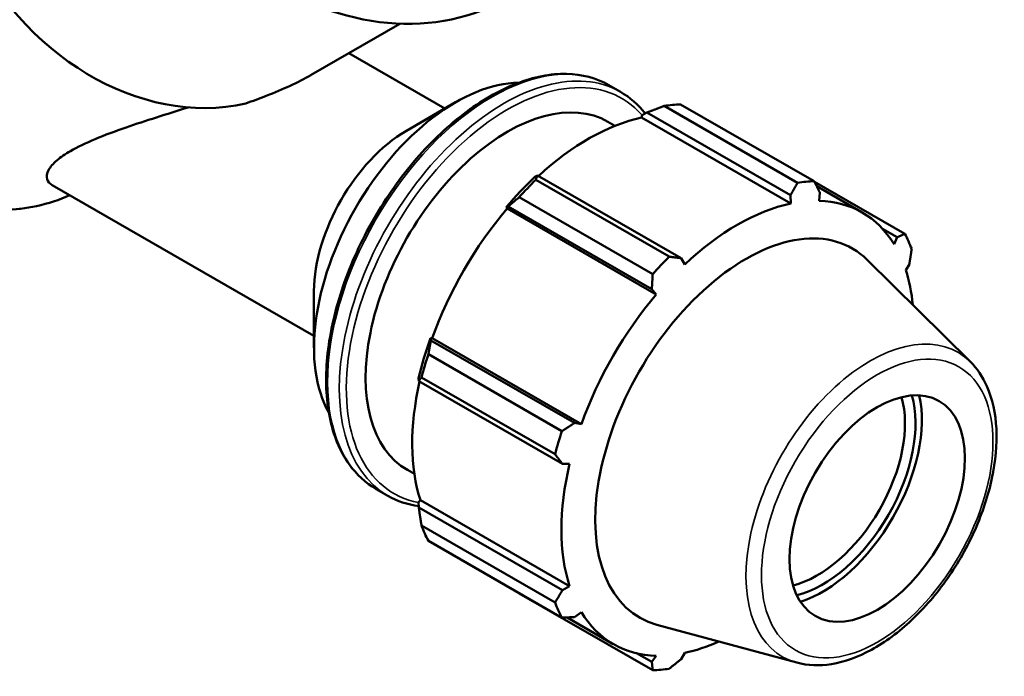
# Model space of a CAD drawing. Header units: millimetres. Extents: x 0 to 1028, y -392 to 805.
# Tile 8 of 9: x 929 to 1028, y 664 to 731. Entities that reach past the tile are written whole.
import ezdxf

# ---------------------------------------------------------------- set-up
doc = ezdxf.new("R2010")
doc.units = ezdxf.units.MM
doc.layers.add('Visible (ANSI)', color=7, linetype='Continuous', lineweight=50)
doc.layers.add('Visible Narrow (ANSI)', color=7, linetype='Continuous', lineweight=35)

msp = doc.modelspace()

# ---------------------------------------------------------------- linework, layer by layer
at = {"layer": 'Visible (ANSI)'}
for p, q in [((958.273, 725.054), (967.188, 730.227)), ((962.069, 727.257), (971.748, 721.683)), ((988.254, 724.029), (989.435, 723.348)), ((967.865, 719.43), (972.817, 722.303)), ((991.605, 720.997), (992.101, 721.264)), ((992.101, 721.264), (1006.566, 712.935)), ((1007.271, 714.187), (993.818, 721.933)), ((995.485, 722.095), (1008.937, 714.348)), ((988.172, 720.337), (988.875, 719.932)), ((991.547, 720.754), (991.605, 720.997)), ((991.547, 720.754), (1006.579, 712.097)), ((981.078, 714.917), (980.811, 714.782)), ((980.889, 714.488), (994.341, 706.741)), ((995.543, 706.587), (981.078, 714.917)), ((1018.08, 709.043), (1008.968, 714.29)), ((932.174, 713.961), (958.553, 698.77)), ((1009.202, 713.835), (1013.771, 711.204)), ((992.675, 704.983), (979.222, 712.73)), ((1006.566, 712.935), (1006.579, 712.097)), ((1009.439, 712.374), (1009.517, 713.221)), ((977.921, 711.733), (978.127, 711.803)), ((978.009, 711.588), (977.921, 711.733)), ((978.009, 711.588), (993.042, 702.932)), ((978.127, 711.803), (992.591, 703.474)), ((1015.819, 709.558), (1017.312, 708.698)), ((1017.312, 708.698), (1016.99, 707.992)), ((995.901, 705.948), (995.543, 706.587)), ((1024.672, 696.155), (1014.29, 706.428)), ((1018.174, 705.368), (1018.534, 705.989)), ((992.591, 703.474), (993.042, 702.932)), ((958.553, 703.259), (958.553, 697.534)), ((970.333, 698.303), (970.289, 698.514)), ((970.289, 698.514), (970.459, 698.51)), ((970.459, 698.51), (985.491, 689.854)), ((984.797, 689.974), (970.333, 698.303)), ((970.08, 696.895), (983.532, 689.148)), ((969.092, 694.484), (969.11, 694.187)), ((982.842, 686.823), (969.389, 694.57)), ((969.11, 694.187), (983.574, 685.857)), ((985.491, 689.854), (984.797, 689.974)), ((983.574, 685.857), (984.307, 685.866)), ((967.961, 685.24), (968.665, 684.835)), ((964.809, 683.317), (965.991, 682.636)), ((969.092, 682.005), (969.274, 682.176)), ((969.11, 681.442), (969.092, 682.005)), ((969.274, 682.176), (984.307, 673.519)), ((983.574, 673.113), (969.11, 681.442)), ((969.389, 679.622), (982.842, 671.875)), ((983.532, 670.345), (970.08, 678.092)), ((979.222, 672.787), (992.675, 665.04)), ((984.307, 673.519), (983.574, 673.113)), ((984.797, 670.404), (985.491, 670.895)), ((984.048, 670.369), (988.71, 667.684)), ((1007.197, 665.81), (993.101, 669.633)), ((992.591, 665.881), (991.061, 666.762)), ((995.543, 666.167), (995.901, 666.791)), ((993.042, 666.514), (992.591, 665.881))]:
    msp.add_line(p, q, dxfattribs=at)
for centre, major_axis, ratio, start_param, end_param in [((963.576, 758.349), (-14.758, 25.431), 0.815969, 0, 3.141593), ((943.565, 746.737), (-13.118, 22.605), 0.815969, 0, 2.889733), ((972.872, 705.78), (10.105, 17.548), 0.578093, 0.327713, 2.81388), ((978.067, 702.789), (10.105, 17.548), 0.578093, 0, 3.141593), ((987.354, 697.441), (13.474, 23.398), 0.578093, 0.343502, 0.438029), ((986.208, 698.1), (12.531, 21.76), 0.578093, 0.478032, 1.071949), ((967.901, 708.643), (-6.597, -11.457), 0.578093, 3.928925, 5.495853), ((986.208, 698.1), (-12.665, -21.994), 0.578093, 4.23049, 4.405023), ((987.354, 697.441), (13.474, 23.398), 0.578093, 1.1289, 1.223427), ((1000.806, 689.694), (13.474, 23.398), 0.578093, 0.343502, 0.438029), ((1001.24, 689.444), (12.531, 21.76), 0.578093, 5.975819, 6.586684), ((986.208, 698.1), (12.531, 21.76), 0.578093, 1.26343, 1.874295), ((1001.24, 689.444), (-12.531, -21.76), 0.578093, 3.619624, 4.23049), ((1002.076, 688.963), (10.717, 18.61), 0.578093, 6.13202, 9.575944), ((1000.806, 689.694), (13.474, 23.398), 0.578093, 5.841289, 5.935816), ((1000.806, 689.694), (-13.474, -23.398), 0.578093, 4.270492, 4.36502), ((1001.24, 689.444), (12.531, 21.76), 0.578093, 5.606828, 5.801286), ((1001.24, 689.444), (-12.531, -21.76), 0.578093, 4.405023, 5.015888), ((986.208, 698.1), (-12.665, -21.994), 0.578093, 5.015888, 5.190421), ((987.354, 697.441), (13.474, 23.398), 0.578093, 1.914298, 2.008825), ((986.208, 698.1), (12.531, 21.76), 0.578093, 2.065615, 2.659693), ((1009.259, 684.827), (-6.238, -10.832), 0.578093, 0.50323, 2.638362), ((1009.789, 684.521), (6.612, 11.482), 0.578093, 3.643705, 5.781073), ((1009.789, 684.521), (7.064, 12.268), 0.578093, 3.700462, 5.724316), ((1000.806, 689.694), (-13.474, -23.398), 0.578093, 5.055891, 5.150418), ((1001.24, 689.444), (-12.531, -21.76), 0.578093, 5.190421, 5.801286), ((987.354, 697.441), (-13.474, -23.398), 0.578093, 5.841289, 5.935816), ((1000.806, 689.694), (-13.474, -23.398), 0.578093, 5.841289, 5.935816), ((1001.24, 689.444), (-12.531, -21.76), 0.578093, 5.975819, 6.586684), ((1001.24, 689.444), (12.531, 21.76), 0.578093, 3.619624, 3.81795), ((1000.806, 689.694), (-13.474, -23.398), 0.578093, 0.343502, 0.438029)]:
    msp.add_ellipse(centre, major_axis=major_axis, ratio=ratio, start_param=start_param, end_param=end_param, dxfattribs=at)
msp.add_ellipse((1015.298, 681.348), major_axis=(-6.238, -10.832), ratio=0.578093, dxfattribs=at)
for points, knots in [([(910.924, 756.124), (909.078, 755.053), (907.442, 753.624), (904.744, 750.192), (903.686, 748.187), (902.25, 743.791), (901.879, 741.396), (901.866, 736.461), (902.23, 733.92), (903.656, 728.955), (904.721, 726.532), (907.443, 722.05), (909.101, 719.993), (912.845, 716.456), (914.93, 714.975), (919.315, 712.748), (921.615, 711.999), (926.187, 711.318), (928.459, 711.379), (931.764, 712.094), (932.885, 712.46), (933.953, 712.936)], [4.715118, 4.715118, 4.715118, 4.715118, 5.029019, 5.029019, 5.345048, 5.345048, 5.664914, 5.664914, 5.98726, 5.98726, 6.310544, 6.310544, 6.634015, 6.634015, 6.957221, 6.957221, 7.279299, 7.279299, 7.59858, 7.59858, 7.770329, 7.770329, 7.770329, 7.770329]), ([(988.254, 724.029), (986.998, 724.752), (985.55, 725.136), (982.399, 725.201), (980.69, 724.866), (977.172, 723.499), (975.361, 722.452), (971.84, 719.758), (970.131, 718.11), (966.991, 714.385), (965.559, 712.31), (963.114, 707.939), (962.099, 705.645), (960.59, 701.063), (960.095, 698.777), (959.68, 694.436), (959.76, 692.382), (960.503, 688.721), (961.164, 687.112), (962.838, 684.768), (963.755, 683.924), (964.809, 683.317)], [5.499721, 5.499721, 5.499721, 5.499721, 5.806841, 5.806841, 6.122505, 6.122505, 6.445418, 6.445418, 6.768917, 6.768917, 7.091812, 7.091812, 7.414475, 7.414475, 7.737437, 7.737437, 8.060997, 8.060997, 8.383481, 8.383481, 8.641314, 8.641314, 8.641314, 8.641314]), ([(958.273, 725.054), (958.256, 725.044), (958.239, 725.034), (957.609, 724.671), (956.908, 724.317), (955.393, 723.624), (954.581, 723.284), (953.064, 722.688), (952.365, 722.427), (951.673, 722.177)], [2.725509, 2.725509, 2.725509, 2.725509, 2.7326477, 2.7326477, 2.9928315, 2.9928315, 3.2530152, 3.2530152, 3.467306, 3.467306, 3.467306, 3.467306]), ([(945.878, 721.793), (943.718, 721.105), (941.575, 720.443), (937.394, 718.997), (935.426, 718.203), (933.51, 717.091), (933.04, 716.774), (932.276, 716.12), (931.983, 715.784), (931.64, 715.139), (931.589, 714.829), (931.737, 714.318), (931.912, 714.112), (932.174, 713.961)], [-5.979417, -5.979417, -5.979417, -5.979417, -5.247104, -5.247104, -4.403533, -4.403533, -4.09782, -4.09782, -3.792107, -3.792107, -3.486393, -3.486393, -3.208271, -3.208271, -3.208271, -3.208271]), ([(1007.197, 665.81), (1008.294, 665.512), (1009.48, 665.474), (1012.018, 665.886), (1013.379, 666.383), (1016.115, 667.878), (1017.49, 668.899), (1020.081, 671.338), (1021.296, 672.756), (1023.451, 675.841), (1024.391, 677.506), (1025.911, 680.928), (1026.491, 682.683), (1027.227, 686.126), (1027.382, 687.812), (1027.224, 690.953), (1026.912, 692.409), (1025.93, 694.624), (1025.367, 695.466), (1024.672, 696.155)], [2.509294, 2.509294, 2.509294, 2.509294, 2.798029, 2.798029, 3.116247, 3.116247, 3.447868, 3.447868, 3.778826, 3.778826, 4.108157, 4.108157, 4.43757, 4.43757, 4.768704, 4.768704, 5.100029, 5.100029, 5.348555, 5.348555, 5.348555, 5.348555])]:
    msp.add_open_spline(points, degree=3, knots=knots, dxfattribs=at)
for points in [[(991.919, 721.166), (991.22, 722.066), (990.383, 722.803), (989.435, 723.348)], [(965.991, 682.636), (966.933, 682.094), (967.983, 681.741), (969.105, 681.586)]]:
    msp.add_open_spline(points, degree=3, dxfattribs=at)
for points, weights in [([(992.101, 721.264), (992.935, 721.596), (993.818, 721.933)], [1.00529691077, 1.01009617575, 1.01408984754]), ([(980.889, 714.488), (980.978, 714.711), (981.078, 714.917)], [1.01408984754, 1.01009617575, 1.00529691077]), ([(1008.937, 714.348), (1009.236, 713.772), (1009.517, 713.221)], [1, 1.00261257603, 1.00441138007]), ([(1006.566, 712.935), (1006.913, 713.547), (1007.271, 714.187)], [1.00441138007, 1.00261257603, 1]), ([(978.127, 711.803), (978.656, 712.262), (979.222, 712.73)], [1.00529691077, 1.01009617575, 1.01408984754]), ([(1017.312, 708.698), (1017.69, 708.865), (1018.08, 709.043)], [1.00441138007, 1.00261257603, 1]), ([(1018.77, 707.513), (1018.652, 706.734), (1018.534, 705.989)], [1, 1.00261257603, 1.00441138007]), ([(994.341, 706.741), (994.957, 706.661), (995.543, 706.587)], [1, 1.00261257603, 1.00441138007]), ([(992.591, 703.474), (992.635, 704.212), (992.675, 704.983)], [1.00441138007, 1.00261257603, 1]), ([(970.08, 696.895), (970.201, 697.618), (970.333, 698.303)], [1.01408984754, 1.01009617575, 1.00529691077]), ([(969.11, 694.187), (969.239, 694.379), (969.389, 694.57)], [1.00529691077, 1.01009617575, 1.01408984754]), ([(983.532, 689.148), (984.18, 689.568), (984.797, 689.974)], [1, 1.00261257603, 1.00441138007]), ([(983.574, 685.857), (983.218, 686.329), (982.842, 686.823)], [1.00441138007, 1.00261257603, 1]), ([(969.389, 679.622), (969.239, 680.555), (969.11, 681.442)], [1.01408984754, 1.01009617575, 1.00529691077]), ([(979.222, 672.787), (979.194, 672.823), (979.165, 672.86)], [1.01408984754, 1.0138875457, 1.01368317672]), ([(982.842, 671.875), (983.218, 672.505), (983.574, 673.113)], [1, 1.00261257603, 1.00441138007]), ([(984.797, 670.404), (984.18, 670.374), (983.532, 670.345)], [1.00441138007, 1.00261257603, 1]), ([(992.675, 665.04), (992.635, 665.468), (992.591, 665.881)], [1, 1.00261257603, 1.00441138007]), ([(995.543, 666.167), (994.957, 665.693), (994.341, 665.201)], [1.00441138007, 1.00261257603, 1])]:
    msp.add_rational_spline(points, weights, degree=2, dxfattribs=at)
at = {"layer": 'Visible Narrow (ANSI)'}
for centre, major_axis, ratio, start_param, end_param in [((923.222, 734.931), (12.298, -21.192), 0.815969, 3.141593, 6.195039), ((976.531, 703.673), (-11.722, -20.356), 0.578093, 3.141593, 6.283185), ((977.713, 702.992), (11.722, 20.356), 0.578093, 0, 3.141593), ((978.067, 702.789), (-11.473, -19.923), 0.578093, 2.941102, 6.481952), ((1014.598, 681.752), (8.838, 15.348), 0.578093, 6.13202, 9.575944)]:
    msp.add_ellipse(centre, major_axis=major_axis, ratio=ratio, start_param=start_param, end_param=end_param, dxfattribs=at)
msp.add_ellipse((1015.298, 681.348), major_axis=(-8.228, -14.288), ratio=0.578093, dxfattribs=at)

doc.saveas('drawing.dxf')
